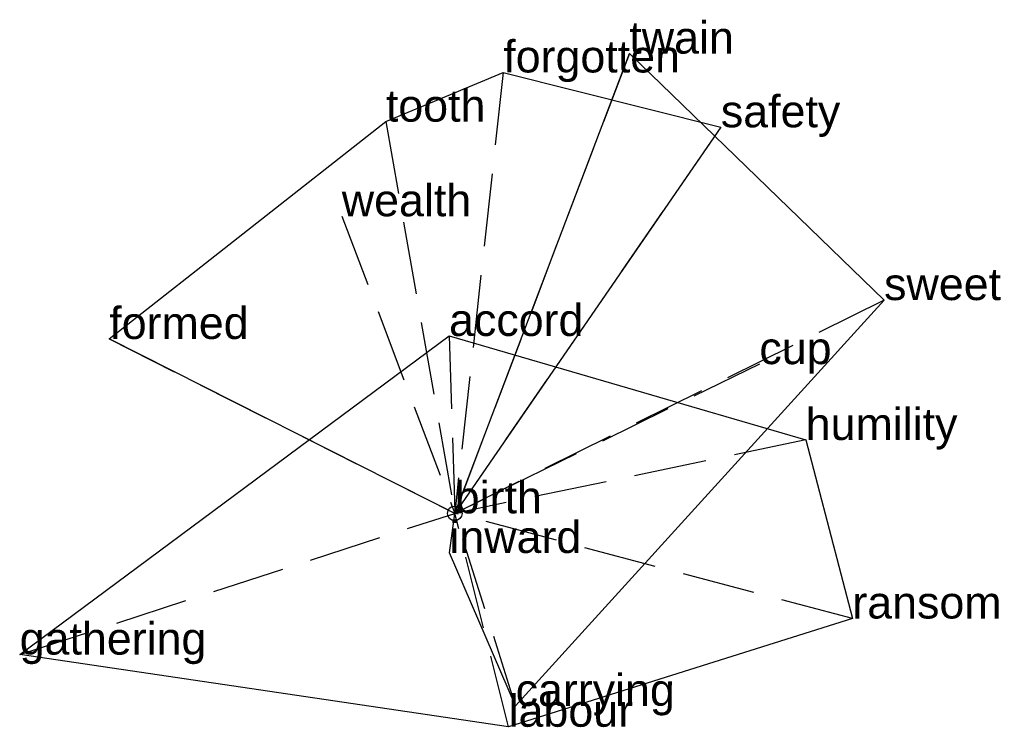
# Model space of a CAD drawing. Extents: x -1.49 to 1.89, y -0.73 to 1.69.
import ezdxf

# ---------------------------------------------------------------- set-up
doc = ezdxf.new("R2010")
doc.units = 0
doc.linetypes.add('DASHED2', pattern=[0.3, 0.25, -0.05])
for name, color, linetype in [('TEXT_nt', 1, 'CONTINUOUS'), ('TEXT_ot', 1, 'CONTINUOUS'), ('TEXT_q', 1, 'CONTINUOUS')]:
    doc.layers.add(name, color=color, linetype=linetype)
doc.styles.get("Standard").update_dxf_attribs({"font": 'arial.ttf'})

# ---------------------------------------------------------------- blocks, each defined once
blk = doc.blocks.new('ot')
at = {"layer": 'LINES_ot', "linetype": 'DASHED2'}
for p in [(-0.0196, 0.6088), (1.2046, 0.2518), (-1.4933, -0.4847), (0, 0), (1.3646, -0.3609), (0.1848, -0.7323)]:
    blk.add_line(p, (0, 0), dxfattribs=at)
at = {"layer": 'ORIGIN_ot'}
blk.add_circle((0, 0), 0.025, dxfattribs=at)
at = {"layer": 'TEXT_ot'}
for s, p in [('accord', (-0.0196, 0.6088)), ('humility', (1.2046, 0.2518)), ('birth', (0, 0)), ('ransom', (1.3646, -0.3609)), ('gathering', (-1.4933, -0.4847)), ('labour', (0.1848, -0.7323))]:
    blk.add_text(s, height=0.11, dxfattribs=at).set_placement(p)
blk = doc.blocks.new('nt')
at = {"layer": 'LINES_nt', "linetype": 'DASHED2'}
for p in [(0.1666, 1.513), (-0.2365, 1.3442), (0.9133, 1.3248), (-0.3878, 1.0195), (-1.1858, 0.5985), (0, 0)]:
    blk.add_line(p, (0, 0), dxfattribs=at)
at = {"layer": 'ORIGIN_nt'}
blk.add_circle((0, 0), 0.025, dxfattribs=at)
at = {"layer": 'TEXT_nt'}
for s, p in [('forgotten', (0.1666, 1.513)), ('tooth', (-0.2365, 1.3442)), ('safety', (0.9133, 1.3248)), ('wealth', (-0.3878, 1.0195)), ('formed', (-1.1858, 0.5985)), ('birth', (0, 0))]:
    blk.add_text(s, height=0.11, dxfattribs=at).set_placement(p)
blk = doc.blocks.new('q')
at = {"layer": 'LINES_q', "linetype": 'DASHED2'}
for p in [(0.5992, 1.5778), (1.4736, 0.7319), (1.0455, 0.5121), (-0.0184, -0.136), (0, 0), (0.2089, -0.6609)]:
    blk.add_line(p, (0, 0), dxfattribs=at)
at = {"layer": 'ORIGIN_q'}
blk.add_circle((0, 0), 0.025, dxfattribs=at)
at = {"layer": 'TEXT_q'}
for s, p in [('twain', (0.5992, 1.5778)), ('sweet', (1.4736, 0.7319)), ('cup', (1.0455, 0.5121)), ('birth', (0, 0)), ('inward', (-0.0184, -0.136)), ('carrying', (0.2089, -0.6609))]:
    blk.add_text(s, height=0.11, dxfattribs=at).set_placement(p)

msp = doc.modelspace()

# ---------------------------------------------------------------- linework, layer by layer
at = {"layer": 'OUTLINE_nt', "linetype": 'CONTINUOUS'}
msp.add_polyline3d([(0, 0, 0), (-1.1858, 0.5985, 0), (-0.2365, 1.3442, 0), (0.1666, 1.513, 0), (0.9133, 1.3248, 0), (0, 0, 0)], close=True, dxfattribs=at)
at = {"layer": 'OUTLINE_ot', "linetype": 'CONTINUOUS'}
msp.add_polyline3d([(0.1848, -0.7323, 0), (-1.4933, -0.4847, 0), (-0.0196, 0.6088, 0), (1.2046, 0.2518, 0), (1.3646, -0.3609, 0), (0.1848, -0.7323, 0)], close=True, dxfattribs=at)
at = {"layer": 'OUTLINE_q', "linetype": 'CONTINUOUS'}
msp.add_polyline3d([(0.2089, -0.6609, 0), (-0.0184, -0.136, 0), (0, 0, 0), (0.5992, 1.5778, 0), (1.4736, 0.7319, 0), (0.2089, -0.6609, 0)], close=True, dxfattribs=at)

# ---------------------------------------------------------------- block references
for name in ['q', 'nt', 'ot']:
    msp.add_blockref(name, (0, 0))

doc.saveas('drawing.dxf')
